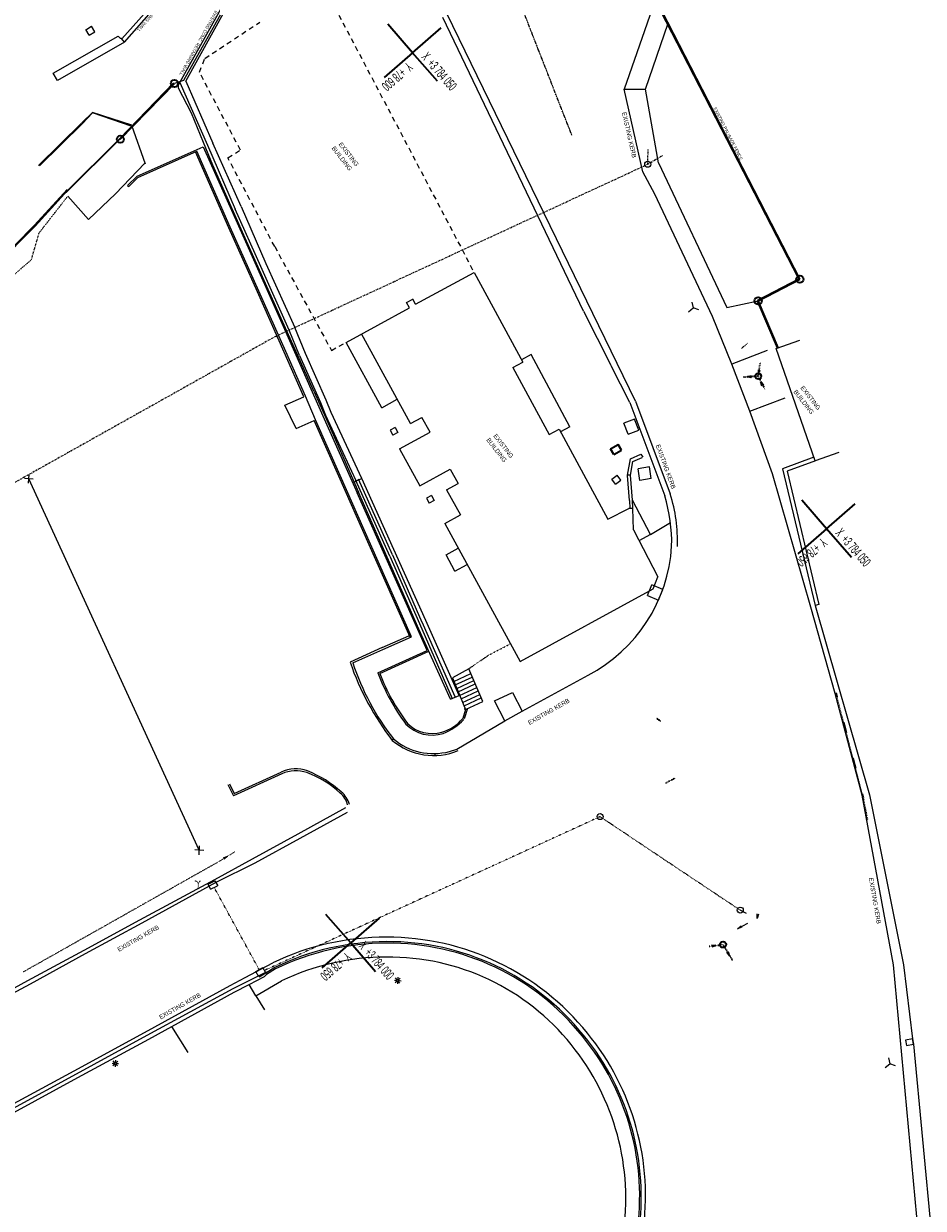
# Model space of a CAD drawing. Header units: millimetres. Extents: x -738537 to 1850049, y -250217 to 604013.
# Tile 180 of 220: x -160715 to -89393, y 360601 to 454476. Entities that reach past the tile are written whole.
import ezdxf

# ---------------------------------------------------------------- set-up
doc = ezdxf.new("R2010")
doc.units = ezdxf.units.MM
doc.header["$MEASUREMENT"] = 0
doc.set_wipeout_variables(frame=1)
for name, pattern in [('DOT', [0.25, 0, -0.25]), ('Double Dashed', [285, 130, -60, 35, -60]), ('Long Dashed', [700, 400, -300]), ('small dashed', [180, 100, -80]), ('Wipeout_Contour', [1000, 0, -1000])]:
    doc.linetypes.add(name, pattern=pattern)
for name, color, linetype, lineweight in [('0_Pen_No__1', 214, 'Continuous', 35), ('0_Pen_No__128', 9, 'Continuous', 0), ('0_Pen_No__15', 7, 'Continuous', 20), ('0_Pen_No__16', 8, 'Continuous', 20), ('0_Pen_No__2', 1, 'Continuous', 25), ('0_Pen_No__3', 30, 'Continuous', 15), ('0_Pen_No__6', 7, 'Continuous', 5), ('0_Pen_No__8', 255, 'Continuous', 0)]:
    doc.layers.add(name, color=color, linetype=linetype, lineweight=lineweight)
for name, color, linetype, lineweight, true_color in [('0_Pen_No__11', 7, 'Continuous', 20, 0x009401), ('0_Pen_No__13', 7, 'Continuous', 20, 0x104280), ('0_Pen_No__30', 7, 'Continuous', 13, 0x21e600), ('0_Pen_No__33', 7, 'Continuous', 0, 0xffaffa), ('0_Pen_No__7', 7, 'Continuous', 5, 0x9f07ff)]:
    doc.layers.add(name, color=color, linetype=linetype, lineweight=lineweight, true_color=true_color)
doc.styles.add('GENERATED_STYLE_1', font='GOTHIC.TTF')
doc.styles.add('GENERATED_STYLE_3', font='GOTHICB.TTF')

msp = doc.modelspace()

# ---------------------------------------------------------------- linework, layer by layer
at = {"layer": '0_Pen_No__1', "color": 7, "linetype": 'Continuous', "lineweight": 35}
for p, q in [((-153083.4, 445362.2), (-148799.6, 449777.6)), ((-153083.4, 445362.2), (-148799.6, 449777.6)), ((-153053.9, 445321.8), (-148770.1, 449737.2)), ((-153053.9, 445321.8), (-148770.1, 449737.2)), ((-157341.4, 441115.1), (-153083.4, 445362.2)), ((-157271.1, 441308.6), (-159878.9, 438457.2)), ((-157234.2, 441274.9), (-159842.7, 438422.7)), ((-159878.9, 438457.2), (-163628.8, 434678.6)), ((-159842.7, 438422.7), (-163593.2, 434643.5)), ((-102549.5, 432539.1), (-99243.7, 434249.3)), ((-102485.2, 432516), (-99176.4, 434227.9)), ((-103363.3, 426480.2), (-103018.2, 426564)), ((-103363.3, 426480.2), (-103018.2, 426564)), ((-103010, 426444.3), (-103363.3, 426480.2)), ((-103010, 426444.3), (-103363.3, 426480.2)), ((-102433.3, 426857.1), (-102435.8, 427034.6)), ((-102433.3, 426857.1), (-102435.8, 427034.6)), ((-102376.5, 427025.3), (-102433.3, 426857.1)), ((-102376.5, 427025.3), (-102433.3, 426857.1)), ((-102161.6, 425786), (-102268.6, 426124.6)), ((-102268.6, 426124.6), (-102055, 425840.9)), ((-102161.6, 425786), (-102268.6, 426124.6)), ((-102268.6, 426124.6), (-102055, 425840.9)), ((-97066, 414446.7), (-99034.9, 416710.2)), ((-97066, 414446.7), (-94802.5, 416415.6)), ((-97066, 414446.7), (-99329.5, 412477.8)), ((-95097.1, 412183.2), (-97066, 414446.7)), ((-134791.3, 381632), (-136760.1, 383895.5)), ((-132527.7, 383600.9), (-134791.3, 381632)), ((-137054.8, 379663.1), (-134791.3, 381632)), ((-134791.3, 381632), (-132822.4, 379368.5)), ((-106183.8, 381450.1), (-105829.2, 381431.6)), ((-106183.8, 381450.1), (-105829.2, 381431.6)), ((-105829.2, 381431.6), (-106169.7, 381331)), ((-105829.2, 381431.6), (-106169.7, 381331))]:
    msp.add_line(p, q, dxfattribs=at)
at = {"layer": '0_Pen_No__1', "color": 7, "linetype": 'DOT', "lineweight": 35}
for p, q in [((-102483, 426540.5), (-102311, 427635.7)), ((-102483, 426540.5), (-102311, 427635.7)), ((-102483, 426540.5), (-103642.1, 426461.1)), ((-102483, 426540.5), (-103642.1, 426461.1)), ((-102483, 426540.5), (-101934.7, 425476.6)), ((-102483, 426540.5), (-101934.7, 425476.6)), ((-110240.4, 399209.8), (-110552.1, 399415.8)), ((-109081.6, 394677.8), (-109817.4, 394289.5)), ((-106376.8, 381366.9), (-105269.8, 381497.8)), ((-106376.8, 381366.9), (-105269.8, 381497.8)), ((-105269.8, 381497.8), (-104530.2, 380248.6)), ((-105269.8, 381497.8), (-104530.2, 380248.6))]:
    msp.add_line(p, q, dxfattribs=at)
at = {"layer": '0_Pen_No__1', "color": 7, "linetype": 'Continuous', "lineweight": 35}
for centre, radius in [((-148770.1, 449737.2), 284.1), ((-153053.9, 445321.8), 284.1), ((-99176.4, 434227.9), 284.1), ((-102485.2, 432516), 284.1), ((-102483, 426540.5), 239.4), ((-102483, 426540.5), 239.4), ((-105269.8, 381497.8), 239.4), ((-105269.8, 381497.8), 239.4)]:
    msp.add_circle(centre, radius, dxfattribs=at)
at = {"layer": '0_Pen_No__11', "color": 94, "linetype": 'Continuous', "lineweight": 20, "true_color": 0x009401}
msp.add_line((-148041.8, 449968.8), (-148770.1, 449737.2), dxfattribs=at)
at = {"layer": '0_Pen_No__128', "color": 9, "linetype": 'Continuous', "lineweight": 0}
for p, q in [((-155520.8, 453567), (-155795.1, 454004.3)), ((-155790.8, 453997.3), (-155350.3, 454273.7)), ((-155520.8, 453567), (-155080.3, 453843.3)), ((-155080.3, 453843.3), (-155350.3, 454273.7))]:
    msp.add_line(p, q, dxfattribs=at)
at = {"layer": '0_Pen_No__13', "color": 156, "linetype": 'DOT', "lineweight": 20, "true_color": 0x104280}
for p, q in [((-146843, 386390.7), (-147101.3, 386550.4)), ((-146843, 386390.7), (-147101.3, 386550.4)), ((-146891.5, 385897.9), (-146843, 386390.7)), ((-146843, 386390.7), (-146710.8, 386558.7))]:
    msp.add_line(p, q, dxfattribs=at)
at = {"layer": '0_Pen_No__15', "color": 7, "linetype": 'Continuous', "lineweight": 20}
for p, q in [((-104585.5, 427495), (-106115.3, 431280.2)), ((-101783.8, 428567.6), (-104585.5, 427495)), ((-103158.1, 423766.4), (-104585.5, 427495)), ((-103083, 426442.7), (-102951.8, 426556.8)), ((-103083, 426442.7), (-102951.8, 426556.8)), ((-160334.2, 418053.6), (-160285.1, 418759)), ((-98298.7, 408245.3), (-101342, 418798.8)), ((-100547.8, 419211.3), (-97956.8, 408370.3)), ((-100194.8, 419020.8), (-97665, 408440.1)), ((-159957, 418381.7), (-160662.4, 418430.8)), ((-97665, 408440.1), (-97956.8, 408370.3)), ((-125432.2, 403357.8), (-126723.2, 402632.6)), ((-124322.2, 400771.4), (-125432.2, 403357.8)), ((-126723.2, 402632.6), (-125691.9, 400136.6)), ((-123384.2, 400805.3), (-121956.2, 401464.3)), ((-121956.2, 401464.3), (-121192.8, 400007.7)), ((-125691.9, 400136.6), (-124322.2, 400771.4)), ((-122579.8, 399225.3), (-123384.2, 400805.3)), ((-146438.3, 388946.8), (-147143.7, 388996)), ((-146815.6, 388618.7), (-146766.5, 389324.1)), ((-145552.8, 386556.1), (-145322.7, 386165.1))]:
    msp.add_line(p, q, dxfattribs=at)
at = {"layer": '0_Pen_No__15', "color": 7, "linetype": 'DOT', "lineweight": 20}
msp.add_line((-142040.4, 379508), (-145624, 386053.3), dxfattribs=at)
at = {"layer": '0_Pen_No__2', "color": 7, "linetype": 'Continuous', "lineweight": 25}
for p, q in [((-107999.3, 431642.8), (-107642, 431953.6)), ((-107732.5, 432418.5), (-107642, 431953.6)), ((-107194.1, 431799.5), (-107642, 431953.6)), ((-131326.8, 378671.6), (-131138.2, 378658.6)), ((-131262.7, 378480), (-131120, 378604.1)), ((-131112.6, 378710.1), (-131236.7, 378852.8)), ((-131206.8, 378605.3), (-131134.5, 378629.6)), ((-131130.5, 378686.9), (-131198.6, 378720.8)), ((-131130.8, 378517.9), (-131096.9, 378586.2)), ((-131111.3, 378797), (-131087.1, 378724.7)), ((-131068.5, 378578.4), (-131081.6, 378389.8)), ((-131044.9, 378917.1), (-131058, 378728.4)), ((-131039.4, 378582.1), (-131015.2, 378509.9)), ((-131029.8, 378720.8), (-130995.7, 378789.2)), ((-130889.8, 378454), (-131013.9, 378596.7)), ((-131006.6, 378702.9), (-130864.1, 378826.9)), ((-130927.6, 378586), (-130995.9, 378620)), ((-130992, 378677.3), (-130918.5, 378701.9)), ((-130988.3, 378648.2), (-130799.5, 378635.2)), ((-153712.9, 372100.5), (-153524.4, 372087.5)), ((-153648.8, 371908.9), (-153506.1, 372033)), ((-153498.7, 372139.1), (-153622.8, 372281.8)), ((-153592.9, 372034.3), (-153520.7, 372058.5)), ((-153516.7, 372115.9), (-153584.7, 372149.7)), ((-153517, 371946.9), (-153483, 372015.1)), ((-153497.5, 372225.9), (-153473.3, 372153.7)), ((-153454.6, 372007.4), (-153467.7, 371818.7)), ((-153431, 372346), (-153444.2, 372157.4)), ((-153425.5, 372011.1), (-153401.3, 371938.8)), ((-153416, 372149.7), (-153381.9, 372218.2)), ((-153275.9, 371883), (-153400.1, 372025.6)), ((-153392.8, 372131.8), (-153250.2, 372255.8)), ((-153313.8, 372015), (-153382.1, 372048.9)), ((-153378.1, 372106.2), (-153304.6, 372130.9)), ((-153374.4, 372077.2), (-153185.6, 372064.2)), ((-92414, 371747.2), (-92056.8, 372058)), ((-92147.3, 372522.9), (-92056.8, 372058)), ((-91608.9, 371903.9), (-92056.8, 372058))]:
    msp.add_line(p, q, dxfattribs=at)
for centre in [(-131063.3, 378653.4), (-153449.4, 372082.4)]:
    msp.add_circle(centre, 75.2, dxfattribs=at)
at = {"layer": '0_Pen_No__3', "color": 7, "linetype": 'DOT', "lineweight": 15}
for p, q in [((-115013.3, 391638.8), (-141621.2, 379449.1)), ((-115013.3, 391638.8), (-141621.2, 379449.1)), ((-115013.3, 391638.8), (-103904.3, 384230.9)), ((-115013.3, 391638.8), (-103904.3, 384230.9)), ((-142040.4, 379508), (-145624, 386053.3))]:
    msp.add_line(p, q, dxfattribs=at)
at = {"layer": '0_Pen_No__3', "color": 7, "linetype": 'Continuous', "lineweight": 15}
for p, q in [((-146099.7, 386285.8), (-145552.8, 386556.1)), ((-146099.7, 386285.8), (-145552.8, 386556.1)), ((-145898.6, 385878.8), (-146099.7, 386285.8)), ((-145898.6, 385878.8), (-146099.7, 386285.8)), ((-145898.6, 385878.8), (-145351.7, 386149)), ((-145898.6, 385878.8), (-145351.7, 386149)), ((-145552.8, 386556.1), (-145322.7, 386165.1)), ((-103399, 383954.7), (-103904.3, 384230.9)), ((-103399, 383954.7), (-103904.3, 384230.9)), ((-142305.8, 379376.5), (-141759.3, 379692.9)), ((-142305.8, 379376.5), (-141759.3, 379692.9)), ((-142059.7, 378941.2), (-142305.8, 379376.5)), ((-142059.7, 378941.2), (-142305.8, 379376.5)), ((-142055.3, 378943.8), (-141508.8, 379260.1)), ((-142055.3, 378943.8), (-141508.8, 379260.1)), ((-141508.8, 379260.1), (-141759.3, 379692.9)), ((-141508.8, 379260.1), (-141759.3, 379692.9)), ((-90240.2, 374022.5), (-90806.7, 373927.3)), ((-90805, 373915.2), (-90727.2, 373505.7)), ((-90162.3, 373613.1), (-90240.2, 374022.5)), ((-90727.2, 373505.7), (-90162.3, 373613.1))]:
    msp.add_line(p, q, dxfattribs=at)
for centre in [(-115013.3, 391638.8), (-115013.3, 391638.8), (-103904.3, 384230.9), (-103904.3, 384230.9)]:
    msp.add_circle(centre, 239.4, dxfattribs=at)
at = {"layer": '0_Pen_No__33', "color": 211, "linetype": 'DOT', "lineweight": 0, "true_color": 0xffaffa}
for p, q in [((-103811.4, 428738.2), (-103294.7, 429174.1)), ((-96306.8, 401455.7), (-94159.4, 393213.7)), ((-94159.4, 393213.7), (-93811.2, 391362.9))]:
    msp.add_line(p, q, dxfattribs=at)
at = {"layer": '0_Pen_No__7', "color": 250, "linetype": 'Continuous', "lineweight": 5, "true_color": 0x3f3f3f}
for p, q in [((-152928.1, 453268), (-147438.4, 459493.6)), ((-158366.8, 450561.2), (-153237, 453486)), ((-153037.1, 453301.9), (-153237, 453486)), ((-152716.2, 453024.4), (-158032.8, 449963.8)), ((-152952.5, 453296), (-153037.1, 453301.9)), ((-152716.2, 453024.4), (-152952.5, 453296)), ((-158032.8, 449963.8), (-158366.8, 450561.2)), ((-148434.4, 449366.6), (-148437.4, 449629)), ((-147410.1, 447381.4), (-148434.4, 449366.6)), ((-156097.2, 446611.1), (-155252.8, 447438.3)), ((-156064.4, 446573.3), (-155262.3, 447403.5)), ((-152206.6, 446363.7), (-155262.3, 447403.5)), ((-152134.8, 446439.4), (-155252.8, 447438.3)), ((-159529.5, 443227.9), (-156119.8, 446591.4)), ((-159474, 443209.9), (-156064.4, 446573.3)), ((-151057.9, 443347), (-152141, 446420.7)), ((-151114.9, 443412.6), (-153445.3, 440992)), ((-152386.7, 441568.2), (-151655.5, 442297)), ((-152474.9, 441656.8), (-152386.7, 441568.2)), ((-155578.3, 438964.4), (-157203.6, 440797.8)), ((-153445.3, 440992), (-155578.3, 438964.4)), ((-104959.9, 431993.7), (-102485.2, 432516)), ((-97956.8, 408370.3), (-93657.5, 393356)), ((-96372.4, 401398.7), (-98298.7, 408245.3)), ((-126609.2, 402356.7), (-125269.1, 402977.7)), ((-121192.8, 400007.7), (-115961.5, 402861.6)), ((-126494.5, 402079.2), (-125150.8, 402701.9)), ((-126379.9, 401801.7), (-125032.4, 402426.1)), ((-126322.6, 401497.6), (-124914, 402150.3)), ((-126150.6, 401246.7), (-124795.7, 401874.5)), ((-126883.3, 400942.6), (-126195.7, 401249.1)), ((-126035.9, 400969.2), (-124677.3, 401598.7)), ((-125921.2, 400691.6), (-124559, 401323)), ((-125806.6, 400414.1), (-124440.6, 401047.2)), ((-94233.3, 393332.3), (-96372.4, 401398.7)), ((-125691.9, 400136.6), (-125904.7, 399421.4)), ((-125691.9, 400136.6), (-125797.7, 400152.1)), ((-125540.6, 400206.7), (-125784.9, 399385.7)), ((-122579.8, 399225.3), (-121192.8, 400007.7)), ((-126372.9, 396973.1), (-122579.8, 399225.3)), ((-131491.2, 397676.7), (-131397.7, 397797.8)), ((-128109, 396470.2), (-128069, 396637.5)), ((-126966, 396801.7), (-126372.9, 396973.1)), ((-140252.4, 395026), (-144085.6, 393294.9)), ((-144032.1, 393474.6), (-140313.1, 395172)), ((-144535.1, 394190.1), (-144085.6, 393294.9)), ((-144410.8, 394245.2), (-144032.1, 393474.6)), ((-93657.5, 393356), (-90965.1, 379899.5)), ((-91745, 379897.1), (-94233.3, 393332.3)), ((-138946.5, 390264), (-135171.9, 392354.5)), ((-138793.3, 389920.2), (-135048.8, 391984.5)), ((-142578.8, 388284.1), (-138946.5, 390264)), ((-142358.6, 387985.2), (-138793.3, 389920.2)), ((-145547.8, 386669.1), (-142578.8, 388284.1)), ((-145443.1, 386442.1), (-142358.6, 387985.2)), ((-144883.9, 388377), (-144554.4, 388509.4)), ((-144883.9, 388377), (-144554.4, 388509.4)), ((-144554.4, 388509.4), (-144821, 388274.8)), ((-144554.4, 388509.4), (-144821, 388274.8)), ((-151497.9, 383468.4), (-145547.8, 386669.1)), ((-151331.1, 383215.7), (-145443.1, 386442.1)), ((-155932.9, 381055.2), (-151497.9, 383468.4)), ((-155822.6, 380806.6), (-151331.1, 383215.7)), ((-103343.7, 383171.9), (-104122.9, 382756.1)), ((-103343.7, 383171.9), (-104122.9, 382756.1)), ((-102557.7, 383577.3), (-102575.3, 383932)), ((-102557.7, 383577.3), (-102575.3, 383932)), ((-102456.2, 383917.7), (-102557.7, 383577.3)), ((-102456.2, 383917.7), (-102557.7, 383577.3)), ((-104122.9, 382756.1), (-103842.4, 382973.8)), ((-104122.9, 382756.1), (-103842.4, 382973.8)), ((-103785.9, 382867.9), (-104122.9, 382756.1)), ((-103785.9, 382867.9), (-104122.9, 382756.1)), ((-160388.7, 378650.6), (-155932.9, 381055.2)), ((-160186.2, 378402.6), (-155822.6, 380806.6)), ((-104748.4, 380617.1), (-104978.3, 380887.7)), ((-104748.4, 380617.1), (-104978.3, 380887.7)), ((-104875, 380948.8), (-104748.4, 380617.1)), ((-104875, 380948.8), (-104748.4, 380617.1)), ((-141502.6, 379306.4), (-144146.2, 377987.8)), ((-143147.3, 378896.4), (-140975.5, 380056.5)), ((-140810.2, 379681.5), (-141521.8, 379234.8)), ((-140746.4, 379579.8), (-141458, 379133.2)), ((-89531.3, 355898.3), (-91745, 379897.1)), ((-90965.1, 379899.5), (-90240.2, 374022.5)), ((-165325, 375960.5), (-160388.7, 378650.6)), ((-165158.3, 375707.9), (-160186.2, 378402.6)), ((-144333.6, 378248.9), (-143147.3, 378896.4)), ((-144016.2, 377716.5), (-142838.5, 378343.3)), ((-142838.5, 378343.3), (-141618.4, 378967.2)), ((-142298.3, 377448), (-142838.5, 378343.3)), ((-142298.3, 377448), (-140288.3, 378626.5)), ((-141618.4, 378967.2), (-141458, 379133.2)), ((-151134.6, 374533.2), (-144333.6, 378248.9)), ((-144146.2, 377987.8), (-150960.3, 374287.2)), ((-150803.1, 373999.8), (-144016.2, 377716.5)), ((-142298.3, 377448), (-141632.1, 376338.4)), ((-147687.6, 372938.4), (-148961.6, 375007.8)), ((-156711.7, 371497.9), (-151134.6, 374533.2)), ((-150960.3, 374287.2), (-156553.5, 371224.6)), ((-156415, 370974), (-150803.1, 373999.8)), ((-90162.3, 373613.1), (-88541.5, 356268.9)), ((-161778.9, 368760.2), (-156711.7, 371497.9)), ((-156553.5, 371224.6), (-161599.1, 368492.5)), ((-161491.7, 368201.5), (-156415, 370974))]:
    msp.add_line(p, q, dxfattribs=at)
at = {"layer": '0_Pen_No__7', "color": 250, "linetype": 'DOT', "lineweight": 5, "true_color": 0x3f3f3f}
for p, q in [((-159486.6, 437906.7), (-157269.2, 440740.7)), ((-160103.4, 435766.4), (-159486.6, 437906.7)), ((-163385.9, 432968.3), (-160103.4, 435766.4)), ((-145510.3, 387921.1), (-143980.6, 388862.5)), ((-145510.3, 387921.1), (-143980.6, 388862.5)), ((-145510.3, 387921.1), (-160767.7, 379315)), ((-145510.3, 387921.1), (-160767.7, 379315))]:
    msp.add_line(p, q, dxfattribs=at)
at = {"layer": '0_Pen_No__7', "color": 250, "linetype": 'Continuous', "lineweight": 5, "true_color": 0x3f3f3f}
for centre, radius, start, end in [((-121603.3, 413419.5), 12261.8, 358.361108, 17.317601), ((-121603.3, 413419.5), 12726.8, 358.361108, 17.317601), ((-117412.4, 408769), 16272.4, 200.62336, 216.998371), ((-117412.4, 408769), 16147.4, 200.965941, 217.243366), ((-128347.5, 400957.5), 2858.6, 223.868469, 288.058591), ((-128336.5, 401021.9), 2793, 225.746012, 286.125884), ((-128445.1, 401499.3), 3282, 285.631561, 320.717328), ((-128825.3, 402023), 4021.7, 289.825439, 318.248177), ((-128232.6, 401523), 5038.2, 229.647866, 292.914611), ((-128232.6, 401523), 4888.2, 229.647866, 285.017866), ((-139157, 392651.5), 2773, 70.162332, 114.639045), ((-139130.3, 392621.1), 2653.9, 70.870029, 115.0126), ((-141428, 387100), 8769.4, 47.754282, 68.513569), ((-140945.9, 387787.5), 7816.6, 47.012795, 69.907246), ((-136763.5, 392141.4), 1782.3, 14.21179, 49.933178), ((-136938.4, 391944.5), 2165.8, 17.909592, 49.51462), ((-132007.9, 361254.7), 20830.9, 89.809458, 115.499067), ((-131920.5, 361660), 20425.6, 38.894042, 90.050741), ((-131911.7, 361386.1), 20345.3, 90.103303, 115.90082), ((-131911.7, 361386.1), 20225.3, 90.103303, 115.90082), ((-131810.9, 361859.7), 19872.2, 38.825102, 90.404484), ((-131810.9, 361859.7), 19752.2, 38.825102, 90.404484), ((-131950.8, 361084.9), 19422.2, 90.058122, 115.421603), ((-131775.2, 361929.1), 18579, 38.813416, 90.602374), ((-131893.4, 361543.6), 20015.6, 351.511632, 39.382029), ((-131893.4, 361543.6), 20140.6, 351.511755, 39.382032), ((-131776.5, 361583.1), 20362.3, 351.514397, 39.316959), ((-132395.1, 361359.4), 19419.2, 351.266617, 38.976723)]:
    msp.add_arc(centre, radius, start, end, dxfattribs=at)
at = {"layer": '0_Pen_No__8', "color": 255, "linetype": 'Continuous', "lineweight": 0}
for p, q in [((-152474.9, 441656.8), (-151727.3, 442401.9)), ((-90240.2, 374022.5), (-90162.3, 373613.1))]:
    msp.add_line(p, q, dxfattribs=at)

# ---------------------------------------------------------------- texts
at = {"layer": '0_Pen_No__6', "color": 7, "linetype": 'Continuous', "lineweight": 5, "attachment_point": 7}
for s, insert, char_height, rotation, style in [('\\A1;{\\pql;\\fCentury Gothic|b0|i0|c0|p34;EXISTING CONC. RETAINING WALL}', (-147916.3, 458332.9), 250, 228.594356, 'GENERATED_STYLE_1'), ('\\A1;{\\pql;\\fCentury Gothic|b0|i0|c0|p34;EXISTING PALISADE FENCE}', (-106050.1, 447772.3), 250, 297.244291, 'GENERATED_STYLE_1'), ('\\A1;{\\W0.500000x;\\pql;\\fArial|b0|i0|c0|p34;X  +3 784 050}', (-96416.8, 414072.6), 750, 311.017866, 'GENERATED_STYLE_3'), ('\\A1;{\\W0.500000x;\\pql;\\fArial|b0|i0|c0|p34;Y  +78 650}', (-97450.2, 413788), 750, 221.017866, 'GENERATED_STYLE_3'), ('\\A1;{\\pql;\\fCentury Gothic|b0|i0|c0|p34;EXISTING KERB}', (-120609.3, 398891.3), 350, 29.6753, 'GENERATED_STYLE_1'), ('\\A1;{\\pql;\\fCentury Gothic|b0|i0|c0|p34;EXISTING KERB}', (-93726.1, 386770.3), 350, 279.993018, 'GENERATED_STYLE_1'), ('\\A1;{\\pql;\\fCentury Gothic|b0|i0|c0|p34;EXISTING KERB}', (-153157.3, 380920.2), 350, 29.6753, 'GENERATED_STYLE_1'), ('\\A1;{\\W0.500000x;\\pql;\\fArial|b0|i0|c0|p34;X  +3 784 000}', (-134206.1, 381331.4), 750, 311.017866, 'GENERATED_STYLE_3'), ('\\A1;{\\W0.500000x;\\pql;\\fArial|b0|i0|c0|p34;Y  +78 650}', (-135175.4, 380973.3), 750, 221.017866, 'GENERATED_STYLE_3'), ('\\A1;{\\pql;\\fCentury Gothic|b0|i0|c0|p34;EXISTING KERB}', (-149849.6, 375553.1), 350, 29.6753, 'GENERATED_STYLE_1')]:
    msp.add_mtext(s, dxfattribs=dict(at, insert=insert, char_height=char_height, rotation=rotation, style=style))

# ---------------------------------------------------------------- wipeouts: each hides what was drawn before it
at = {"color": 254, "linetype": 'Wipeout_Contour', "lineweight": 0, "ltscale": 16601187.02504288}
msp.add_wipeout([(-136709.3, 457020.7), (-141980.7, 454609.1), (-146349.4, 451723.5), (-146786.3, 450641.1), (-143530.7, 444460.4), (-144530.6, 443842.5), (-136320, 428587.3), (-135158.4, 429222.2), (-132328.8, 424045), (-131100.3, 424716.4), (-130045.2, 422785.9), (-129141.4, 423279.9), (-128498.8, 422104), (-130911.9, 420785.2), (-129310.1, 417854.3), (-126897, 419173.2), (-126278.3, 418041.2), (-127182.1, 417547.3), (-126093.5, 415555.3), (-127330.9, 414879), (-126260.5, 412916.8), (-127220.4, 412392.2), (-126524.3, 411089.1), (-125553, 411619.9), (-121359.1, 403932), (-110815.5, 409683.7), (-110436.4, 410649.6), (-112382.2, 414364.6), (-112432.8, 416059.7), (-112726.2, 416061.4), (-114392.9, 415213.4), (-118150, 422134.8), (-117420.3, 422533.6), (-120474, 428253.7), (-121243.3, 427833.2)], dxfattribs=at)
at = {"color": 254, "linetype": 'Wipeout_Contour', "lineweight": 0, "ltscale": 1860030.877921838}
msp.add_wipeout([(-99172.2, 429386.8), (-101061.7, 428731.1), (-97972.7, 419831.6), (-96084.5, 420488.8)], dxfattribs=at)

# ---------------------------------------------------------------- next in the draw order: linework, layer by layer
at = {"layer": '0_Pen_No__1', "color": 7, "linetype": 'Continuous', "lineweight": 35}
for p, q in [((-99243.7, 434249.3), (-110630.6, 456363.8)), ((-99176.4, 434227.9), (-110559.2, 456334.4)), ((-129880.7, 452171.9), (-131849.6, 454435.5)), ((-129880.7, 452171.9), (-127617.2, 454140.8)), ((-129880.7, 452171.9), (-132144.2, 450203.1)), ((-127911.8, 449908.4), (-129880.7, 452171.9)), ((-100933.5, 428770.1), (-102549.5, 432539.1)), ((-100887.5, 428789.8), (-102485.2, 432516)), ((-114191.8, 420794.9), (-113586.8, 421135.6)), ((-114191.8, 420794.9), (-113586.8, 421135.6)), ((-113936.6, 420341.8), (-114191.8, 420794.9)), ((-113936.6, 420341.8), (-114191.8, 420794.9)), ((-113936.6, 420341.8), (-113331.7, 420682.5)), ((-113936.6, 420341.8), (-113331.7, 420682.5)), ((-113331.7, 420682.5), (-113590.9, 421132.9)), ((-113331.7, 420682.5), (-113590.9, 421132.9))]:
    msp.add_line(p, q, dxfattribs=at)
at = {"layer": '0_Pen_No__11', "color": 94, "linetype": 'Continuous', "lineweight": 20, "true_color": 0x009401}
msp.add_line((-101061.7, 428731.1), (-100887.5, 428789.8), dxfattribs=at)
at = {"layer": '0_Pen_No__15', "color": 7, "linetype": 'Continuous', "lineweight": 20}
for p, q in [((-106115.3, 431280.2), (-110687.1, 440954.9)), ((-140019, 424241.5), (-138496, 424914.8)), ((-103158.1, 423766.4), (-100356.4, 424839.1)), ((-139111.9, 422406.3), (-140019, 424241.5)), ((-101342, 418798.8), (-103158.1, 423766.4)), ((-139111.9, 422406.3), (-137691.8, 423037.8)), ((-112295.3, 423147.9), (-113143.5, 422818.2)), ((-112800.8, 421936.7), (-113143.5, 422818.2)), ((-111952.6, 422266.4), (-112295.3, 423147.9)), ((-112805, 421935.9), (-111952.6, 422266.4)), ((-112853, 418699.9), (-112606.5, 420001.2)), ((-112619.7, 418690.8), (-112416.7, 419784)), ((-112606.5, 420001.2), (-111780.4, 420361.9)), ((-112416.7, 419784), (-111670.4, 420109.8)), ((-111780.4, 420361.9), (-111640.9, 420125.3)), ((-98071.7, 420114.8), (-100547.8, 419211.3)), ((-97941.6, 419842.9), (-100194.8, 419020.8)), ((-114089.6, 418384.1), (-113661.1, 418699.5)), ((-113369.7, 418303.5), (-113661.1, 418699.5)), ((-112848.9, 418671.4), (-112881.7, 418709.1)), ((-112619.7, 418690.8), (-112853, 418699.9)), ((-112452.4, 416715.7), (-112619.7, 418690.8)), ((-146791, 388971.4), (-160309.7, 418406.3)), ((-133902.5, 418428.6), (-134524.5, 418154.3)), ((-113798.2, 417988.2), (-114089.6, 418384.1)), ((-113802.4, 417993.4), (-113369.7, 418303.5)), ((-112681.6, 416696.3), (-112848.9, 418671.4)), ((-112681.6, 416696.3), (-112663, 416061)), ((-111019.3, 413986.2), (-112452.4, 416715.7)), ((-112432.8, 416059.7), (-112452.4, 416715.7)), ((-111019.3, 413986.2), (-109436, 414939.2)), ((-111019.3, 413986.2), (-111933.3, 413507.5)), ((-111254.5, 409158.5), (-110904.9, 410006)), ((-110045.2, 409651.3), (-110904.9, 410006)), ((-110394.8, 408803.8), (-110045.2, 409651.3)), ((-111256.4, 409154.4), (-110394.8, 408803.8))]:
    msp.add_line(p, q, dxfattribs=at)
at = {"layer": '0_Pen_No__15', "color": 7, "linetype": 'DOT', "lineweight": 20}
for p, q in [((-123856.6, 404436.8), (-122126.6, 405336.3)), ((-125432.2, 403357.8), (-123856.6, 404436.8))]:
    msp.add_line(p, q, dxfattribs=at)
at = {"layer": '0_Pen_No__16', "color": 8, "linetype": 'Double Dashed', "lineweight": 20}
for p, q in [((-111237, 443339.3), (-111211.4, 444508.3)), ((-111237, 443339.3), (-110076.7, 444040.7)), ((-140737.7, 429699.8), (-111237, 443339.3)), ((-140737.7, 429699.8), (-111237, 443339.3)), ((-140737.7, 429699.8), (-213132.6, 389157.5)), ((-140737.7, 429699.8), (-213132.6, 389157.5))]:
    msp.add_line(p, q, dxfattribs=at)
at = {"layer": '0_Pen_No__16', "color": 8, "linetype": 'Continuous', "lineweight": 20}
msp.add_circle((-111237, 443339.3), 239.4, dxfattribs=at)
at = {"layer": '0_Pen_No__2', "color": 7, "linetype": 'Long Dashed', "lineweight": 25}
for p, q in [((-136709.3, 457020.7), (-124997.7, 434749.5)), ((-146349.4, 451723.5), (-141980.7, 454609.1)), ((-146786.3, 450641.1), (-146349.4, 451723.5)), ((-143530.7, 444460.4), (-146786.3, 450641.1)), ((-144530.6, 443842.5), (-143530.7, 444460.4)), ((-140816.5, 436814.7), (-144530.6, 443842.5)), ((-140816.5, 436814.7), (-136320, 428587.3)), ((-136320, 428587.3), (-135158.4, 429222.2))]:
    msp.add_line(p, q, dxfattribs=at)
at = {"layer": '0_Pen_No__2', "color": 7, "linetype": 'Continuous', "lineweight": 25}
for p, q in [((-129641.8, 432237.2), (-125008.6, 434769.4)), ((-124997.7, 434749.5), (-121144.3, 427650.7)), ((-135158.4, 429222.2), (-130133.2, 431968.7)), ((-130353.8, 432372.3), (-129862.4, 432640.9)), ((-130133.2, 431968.7), (-130353.8, 432372.3)), ((-129862.4, 432640.9), (-129895.2, 432678.6)), ((-129641.8, 432237.2), (-129862.4, 432640.9)), ((-132328.8, 424045), (-135158.4, 429222.2)), ((-130045.2, 422785.9), (-133929.9, 429893.6)), ((-101061.7, 428731.1), (-99172.2, 429386.8)), ((-120474, 428253.7), (-121243.3, 427833.2)), ((-117420.3, 422533.6), (-120474, 428253.7)), ((-97974, 419833.1), (-101061.7, 428731.1)), ((-121934, 427219), (-121144.2, 427650.6)), ((-121934, 427219), (-119052.4, 421910.7)), ((-132328.8, 424045), (-131100.3, 424716.4)), ((-131263.1, 422478.8), (-131658, 422263)), ((-131263.1, 422478.8), (-131047.3, 422084)), ((-130045.2, 422785.9), (-129141.4, 423279.9)), ((-128498.8, 422104), (-129141.4, 423279.9)), ((-117420.3, 422533.6), (-118150, 422134.8)), ((-131658, 422263), (-131442.2, 421868.2)), ((-131047.3, 422084), (-131442.2, 421868.2)), ((-130911.9, 420785.2), (-128498.8, 422104)), ((-119052.4, 421910.7), (-118262.7, 422342.3)), ((-118262.7, 422342.3), (-114392.9, 415213.4)), ((-130911.9, 420785.2), (-129310.1, 417854.3)), ((-96084.5, 420488.8), (-97972.7, 419831.6)), ((-129310.1, 417854.3), (-126897, 419173.2)), ((-126897, 419173.2), (-126278.3, 418041.2)), ((-127182.1, 417547.3), (-126278.3, 418041.2)), ((-128377.7, 417089.4), (-128772.6, 416873.6)), ((-128772.6, 416873.6), (-128556.8, 416478.8)), ((-128377.7, 417089.4), (-128161.9, 416694.6)), ((-127182.1, 417547.3), (-126093.5, 415555.3)), ((-128161.9, 416694.6), (-128556.8, 416478.8)), ((-114392.9, 415213.4), (-112726.2, 416061.4)), ((-112446.9, 416059.8), (-112726.2, 416061.4)), ((-112382.2, 414364.6), (-112432.8, 416059.7)), ((-127330.9, 414879), (-126084.9, 415560)), ((-127330.9, 414879), (-121359.1, 403932)), ((-112382.2, 414364.6), (-110436.4, 410649.6)), ((-127220.4, 412392.2), (-126267.5, 412912.9)), ((-126524.3, 411089.1), (-127220.4, 412392.2)), ((-126524.3, 411089.1), (-125559.1, 411616.6)), ((-110815.5, 409683.7), (-110436.4, 410649.6)), ((-121359.1, 403932), (-110815.5, 409683.7))]:
    msp.add_line(p, q, dxfattribs=at)
at = {"layer": '0_Pen_No__30', "color": 82, "linetype": 'small dashed', "lineweight": 13, "true_color": 0x21e600}
msp.add_line((-117257.5, 445643.9), (-125663.8, 467132.1), dxfattribs=at)
at = {"layer": '0_Pen_No__7', "color": 250, "linetype": 'DOT', "lineweight": 5, "true_color": 0x3f3f3f}
msp.add_line((-117257.5, 445643.9), (-125663.8, 467132.1), dxfattribs=at)
at = {"layer": '0_Pen_No__7', "color": 250, "linetype": 'Continuous', "lineweight": 5, "true_color": 0x3f3f3f}
for p, q in [((-152716.2, 453024.4), (-147198.4, 459281.9)), ((-148437.4, 449629), (-144947.8, 455871.8)), ((-144854.2, 455674.2), (-148041.8, 449968.8)), ((-147869, 449928.6), (-144728.5, 455546.9)), ((-112203.6, 424566.3), (-127161.3, 455292.8)), ((-110889.5, 455662.8), (-113112.3, 449289.3)), ((-116323.6, 431687.1), (-127488, 454961.1)), ((-111424.6, 449299.4), (-109625.9, 454522)), ((-148329.5, 449822), (-146155.1, 444841.6)), ((-147869, 449928.6), (-145724.7, 445017.2)), ((-113112.3, 449289.3), (-111424.6, 449299.4)), ((-111618.8, 442742.2), (-113112.3, 449289.3)), ((-110385.3, 443457.3), (-111424.6, 449299.4)), ((-146459.3, 445054.1), (-147410.1, 447381.4)), ((-145727.1, 443252.4), (-146459.3, 445054.1)), ((-143474.2, 439976.7), (-145724.7, 445017.2)), ((-151727.3, 442401.9), (-146482.5, 444729.6)), ((-151655.5, 442297), (-146989.1, 444368)), ((-144459.8, 438307.2), (-147103.5, 444317.7)), ((-144345.4, 438357.5), (-146989.1, 444368)), ((-146482.5, 444729.6), (-143224.8, 437450.2)), ((-146155.1, 444841.6), (-143942.4, 439768.3)), ((-143151.3, 437487.6), (-145727.1, 443252.4)), ((-110385.3, 443457.3), (-104959.9, 431993.7)), ((-110687.1, 440954.9), (-111618.8, 442742.2)), ((-141903.9, 435245.9), (-143942.4, 439768.3)), ((-143474.2, 439976.7), (-141511.9, 435480.9)), ((-142182.7, 433235.7), (-144459.4, 438306.3)), ((-142068.7, 433286.9), (-144345.4, 438357.5)), ((-140053.1, 430573.6), (-143151.3, 437487.6)), ((-143224.8, 437450.2), (-140142.7, 430508.9)), ((-139655.4, 430177.3), (-141903.9, 435245.9)), ((-141511.9, 435480.9), (-139215.5, 430387.7)), ((-140056.8, 428445.4), (-142182.9, 433236.2)), ((-139942.6, 428496.1), (-142068.7, 433286.9)), ((-114138.9, 427396.4), (-116312.2, 431657.3)), ((-140142.7, 430508.9), (-137846.6, 425309.4)), ((-137715.7, 425357), (-140053.1, 430573.6)), ((-138837.2, 428185.3), (-139655.4, 430177.3)), ((-138365.4, 428343.8), (-139215.5, 430387.7)), ((-138495.3, 424913.3), (-140056.9, 428445.6)), ((-138381, 424963.8), (-139942.6, 428496.1)), ((-138837.2, 428185.3), (-137189.6, 424462.7)), ((-136745.1, 424637.3), (-138365.4, 428343.8)), ((-112654.6, 424463), (-114129.4, 427354.5)), ((-137846.6, 425309.4), (-137008.3, 423401)), ((-137715.7, 425357), (-136868.9, 423469.3)), ((-137570, 423071.5), (-138381, 424963.8)), ((-137189.6, 424462.7), (-136777.7, 423455.8)), ((-136344.3, 423673.8), (-136745.1, 424637.3)), ((-112650.8, 424455.6), (-109897.3, 417069.4)), ((-112203.6, 424566.3), (-109461.3, 417223.4)), ((-137008.3, 423401), (-134285.9, 417300)), ((-136868.9, 423469.3), (-134169.1, 417348.5)), ((-136777.7, 423455.8), (-134381.8, 418263.5)), ((-133902.5, 418428.6), (-136344.3, 423673.8)), ((-135729.1, 418624.6), (-137684.2, 423020.7)), ((-135614.9, 418675.4), (-137570, 423071.5)), ((-111863.1, 418288.2), (-112011.9, 419205.8)), ((-111863.1, 418288.2), (-112011.9, 419205.8)), ((-111113.6, 419351.4), (-112010.6, 419194.1)), ((-111113.6, 419351.4), (-112010.6, 419194.1)), ((-110964.8, 418433.8), (-111113.6, 419351.4)), ((-110964.8, 418433.8), (-111113.6, 419351.4)), ((-133329.3, 413184.1), (-135729.2, 418625)), ((-133215, 413234.8), (-135614.9, 418675.4)), ((-131693.9, 412278.3), (-134381.8, 418263.5)), ((-131488.5, 412377.4), (-134168.9, 418369.2)), ((-128822.6, 407194.7), (-133902.5, 418428.6)), ((-110964.8, 418433.8), (-111863.1, 418288.2)), ((-110964.8, 418433.8), (-111863.1, 418288.2)), ((-128737.3, 404796.1), (-134285.9, 417300)), ((-131787, 411958.7), (-134169.1, 417348.5)), ((-130076.2, 405848.2), (-133329.3, 413184.1)), ((-129961.9, 405898.9), (-133215, 413234.8)), ((-131693.9, 412278.3), (-129336.1, 406946.9)), ((-131488.5, 412377.4), (-129138.2, 407039.4)), ((-129388.2, 406503.9), (-131787, 411958.7)), ((-126883.3, 400942.6), (-129388.2, 406503.9)), ((-129336.1, 406946.9), (-126758, 401011.8)), ((-126501.8, 401128.6), (-129115.6, 407059.1)), ((-126195.7, 401249.1), (-128822.6, 407194.7)), ((-132297.4, 405033.7), (-130176.2, 405977.6)), ((-132229.2, 404894.2), (-129961.9, 405898.9)), ((-132297.4, 405033.7), (-134830.4, 403877.4)), ((-134621.8, 403820.4), (-132229.2, 404894.2)), ((-132641.9, 403037.5), (-128737.3, 404796.1)), ((-132490.7, 402991.3), (-128596.1, 404745.4))]:
    msp.add_line(p, q, dxfattribs=at)
for centre, radius, start, end in [((-121638.2, 413787.6), 12312.6, 297.454294, 356.653401), ((-114724.3, 410705.6), 21233.9, 198.758143, 217.84981), ((-115583.3, 410138), 20059.3, 198.35765, 217.965456)]:
    msp.add_arc(centre, radius, start, end, dxfattribs=at)

# ---------------------------------------------------------------- next in the draw order: texts
at = {"layer": '0_Pen_No__6', "color": 7, "linetype": 'Continuous', "lineweight": 5, "attachment_point": 7}
for s, insert, char_height, rotation, style in [('\\A1;{\\pql;\\fCentury Gothic|b0|i0|c0|p34;EXISTING CONC. RETAINING WALL}', (-145545.7, 455538.6), 250, 240.795636, 'GENERATED_STYLE_1'), ('\\A1;{\\W0.500000x;\\pql;\\fArial|b0|i0|c0|p34;X  +3 784 050}', (-129231.6, 451797.9), 750, 311.017866, 'GENERATED_STYLE_3'), ('\\A1;{\\W0.500000x;\\pql;\\fArial|b0|i0|c0|p34;Y  +78 600}', (-130302.2, 451480.9), 750, 221.017866, 'GENERATED_STYLE_3'), ('\\A1;{\\pql;\\fCentury Gothic|b0|i0|c0|p34;EXISTING KERB}', (-113293.8, 447428.9), 350, 282.85002, 'GENERATED_STYLE_1'), ('\\A1;{\\pql;\\fCentury Gothic|b0|i0|c0|p34;EXISTING}', (-135776.1, 444905.4), 350, 307.743617, 'GENERATED_STYLE_1'), ('\\A1;{\\pql;\\fCentury Gothic|b0|i0|c0|p34;BUILDING}', (-136327, 444591.4), 350, 307.743617, 'GENERATED_STYLE_1'), ('\\A1;{\\pql;\\fCentury Gothic|b0|i0|c0|p34;BUILDING}', (-99714.2, 425290.4), 350, 307.743617, 'GENERATED_STYLE_1'), ('\\A1;{\\pql;\\fCentury Gothic|b0|i0|c0|p34;EXISTING}', (-99163.3, 425604.4), 350, 307.743617, 'GENERATED_STYLE_1'), ('\\A1;{\\pql;\\fCentury Gothic|b0|i0|c0|p34;BUILDING}', (-124059.8, 421477), 350, 307.743617, 'GENERATED_STYLE_1'), ('\\A1;{\\pql;\\fCentury Gothic|b0|i0|c0|p34;EXISTING}', (-123508.8, 421791), 350, 307.743617, 'GENERATED_STYLE_1'), ('\\A1;{\\pql;\\fCentury Gothic|b0|i0|c0|p34;EXISTING KERB}', (-110615.9, 421056.3), 350, 290.097326, 'GENERATED_STYLE_1')]:
    msp.add_mtext(s, dxfattribs=dict(at, insert=insert, char_height=char_height, rotation=rotation, style=style))

doc.saveas('drawing.dxf')
